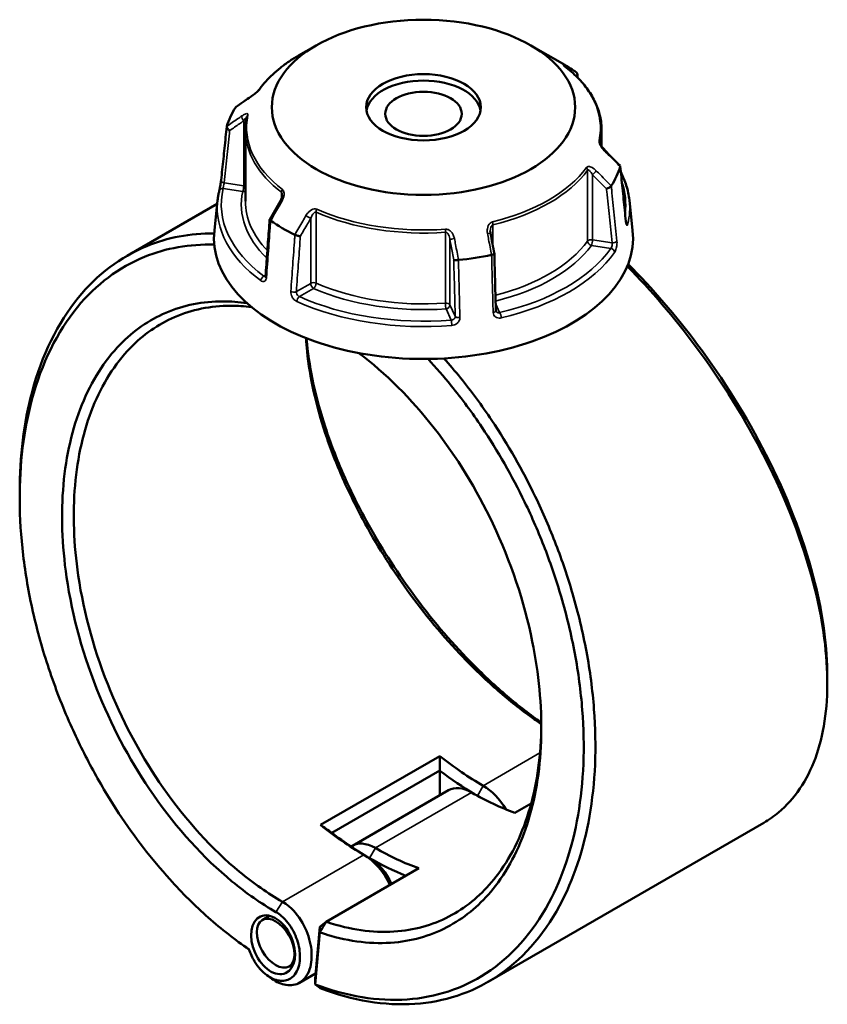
# Model space of a CAD drawing. Header units: millimetres. Extents: x 0 to 898, y 0 to 863.
# Tile 15 of 15: x 623 to 820, y 624 to 863. Entities that reach past the tile are written whole.
import ezdxf

# ---------------------------------------------------------------- set-up
doc = ezdxf.new("R2010")
doc.units = ezdxf.units.MM
doc.layers.add('Visible (ANSI)', color=7, linetype='Continuous', lineweight=50)
doc.layers.add('Visible Narrow (ANSI)', color=7, linetype='Continuous', lineweight=35)

msp = doc.modelspace()

# ---------------------------------------------------------------- linework, layer by layer
at = {"layer": 'Visible (ANSI)'}
for p, q in [((695.62, 857.227), (691.278, 854.721)), ((747.829, 857.227), (756.099, 852.453)), ((678.374, 836.565), (678.374, 819.306)), ((765.074, 836.565), (765.074, 832.61)), ((671.523, 818.675), (649.577, 806.005)), ((671.615, 819.538), (670.822, 812.146)), ((771.833, 819.538), (772.627, 812.146)), ((725.706, 684.228), (696.644, 667.449)), ((699.432, 665.533), (725.702, 680.7)), ((725.684, 674.682), (725.684, 680.668)), ((727.817, 675.914), (704.412, 662.401)), ((743.977, 670.413), (747.939, 672.701)), ((804.525, 667.988), (737.424, 629.247)), ((698.035, 643.889), (720.571, 656.9)), ((684.274, 645.347), (682.487, 644.315)), ((696.471, 642.676), (695.347, 630.025)), ((696.471, 642.676), (698.035, 643.889)), ((696.488, 641.323), (696.471, 642.676)), ((695.361, 628.644), (696.488, 641.323)), ((690.089, 633.647), (689.007, 633.022)), ((695.462, 631.322), (691.527, 629.05)), ((695.347, 630.025), (695.361, 628.644))]:
    msp.add_line(p, q, dxfattribs=at)
for centre, major_axis, ratio in [((721.724, 842.156), (-36.917, 0), 0.5773503), ((721.724, 842.156), (-13.973, 0), 0.5773503), ((721.724, 840.564), (-9.315, 0), 0.5773503), ((685.106, 638.299), (3.068, -6.893), 0.6356166), ((685.747, 638.669), (3.26, -5.646), 0.5773503)]:
    msp.add_ellipse(centre, major_axis=major_axis, ratio=ratio, dxfattribs=at)
for centre, major_axis, ratio, start_param, end_param in [((721.724, 832.607), (48.612, 0), 0.5773503, 0.6997079, 0.7853982), ((721.724, 840.564), (-13.973, 0), 0.5773503, 3.2403938, 6.1843842), ((11858.03, -10008.176), (-14991.095, 6239.481), 0.7812188, 5.8150016, 5.8153309), ((721.724, 832.607), (-48.612, 0), 0.5773503, 5.9356957, 6.1070761), ((-10114.862, -6673.302), (-14489.696, 6822.355), 0.7840931, 4.2840608, 4.2843916), ((721.724, 832.607), (48.612, 0), 0.5773503, 5.9356957, 6.1070761), ((8840.137, -3928.675), (-8170.426, -14151.594), 0.5773844, 4.7102287, 4.7105476), ((721.724, 832.607), (-48.612, 0), 0.5773503, 0.6997079, 0.8710884), ((721.724, 810.325), (51, 0), 0.5773503, 3.0796893, 6.3450887), ((-2199.583, -2161.959), (-2454.21, 15869.687), 0.2116423, 4.8677285, 4.8680447), ((721.724, 832.607), (-48.612, 0), 0.5773503, 1.7469055, 1.9182859), ((736.255, 742.311), (-40, 69.282), 0.5773503, 2.1686034, 2.3561945), ((734.841, 741.494), (41, -71.014), 0.5773503, 5.3391964, 5.4855164), ((733.427, 666.197), (-5.61, 9.717), 0.5773503, 5.4977871, 6.2831853), ((736.255, 667.83), (-5.61, 9.717), 0.5773503, 4.7324191, 5.4977872), ((733.427, 740.678), (40, -69.282), 0.5773503, 5.4977872, 5.6853782), ((707.193, 725.532), (40, -69.282), 0.5773503, 5.3101961, 5.4977872), ((708.607, 726.348), (-41, 71.014), 0.5773503, 2.1976037, 2.3561945), ((710.022, 652.684), (-5.61, 9.717), 0.5773503, 5.4977871, 6.3402813), ((710.022, 727.165), (-40, 69.282), 0.5773503, 2.3561945, 2.5437856), ((707.193, 651.051), (5.61, -9.717), 0.5773503, 1.4255927, 2.3561945), ((708.607, 651.867), (-4.61, 7.985), 0.5773503, 4.5353852, 5.4977872), ((708.607, 726.348), (41, -71.014), 0.5773503, 5.4977872, 5.6504476)]:
    msp.add_ellipse(centre, major_axis=major_axis, ratio=ratio, start_param=start_param, end_param=end_param, dxfattribs=at)
for points, knots in [([(691.278, 854.721), (690.489, 854.265), (689.729, 853.791), (688.273, 852.809), (687.576, 852.301), (686.25, 851.254), (685.621, 850.714), (684.433, 849.606), (683.875, 849.037), (682.834, 847.874), (682.351, 847.279), (681.907, 846.672)], [3.14159265, 3.14159265, 3.14159265, 3.14159265, 3.21871647, 3.21871647, 3.29584029, 3.29584029, 3.37296411, 3.37296411, 3.45008793, 3.45008793, 3.52721175, 3.52721175, 3.52721175, 3.52721175]), ([(756.111, 852.107), (756.06, 852.146), (756.014, 852.182), (755.936, 852.243), (755.905, 852.269), (755.859, 852.308), (755.844, 852.321), (755.842, 852.323), (755.842, 852.323), (755.842, 852.323)], [0, 0, 0, 0, 0.027602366, 0.027602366, 0.055204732, 0.055204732, 0.082807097, 0.082807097, 0.085029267, 0.085029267, 0.085029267, 0.085029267]), ([(765.074, 836.565), (765.074, 837.695), (764.947, 838.825), (764.443, 841.059), (764.067, 842.163), (763.075, 844.324), (762.461, 845.38), (761.009, 847.428), (760.172, 848.42), (758.291, 850.326), (757.248, 851.239), (756.111, 852.107)], [0.78539816, 0.78539816, 0.78539816, 0.78539816, 0.91488186, 0.91488186, 1.04436556, 1.04436556, 1.17384925, 1.17384925, 1.30333295, 1.30333295, 1.43281665, 1.43281665, 1.43281665, 1.43281665]), ([(758.974, 849.631), (759.024, 849.699), (759.066, 849.771), (759.144, 849.949), (759.17, 850.056), (759.176, 850.265), (759.156, 850.364), (759.072, 850.538), (759.01, 850.611), (758.931, 850.67)], [0.01219173, 0.01219173, 0.01219173, 0.01219173, 0.039299, 0.039299, 0.07808484, 0.07808484, 0.11666597, 0.11666597, 0.15370819, 0.15370819, 0.15370819, 0.15370819]), ([(681.907, 846.672), (681.889, 846.648), (681.864, 846.615), (681.795, 846.533), (681.748, 846.479), (681.629, 846.348), (681.552, 846.268), (681.363, 846.08), (681.247, 845.97), (680.971, 845.719), (680.808, 845.579), (680.487, 845.314), (680.328, 845.189), (680.041, 844.973), (679.911, 844.88), (679.788, 844.795)], [0, 0, 0, 0, 0.02448736, 0.02448736, 0.05566303, 0.05566303, 0.09536839, 0.09536839, 0.14762195, 0.14762195, 0.21670515, 0.21670515, 0.28578835, 0.28578835, 0.345416, 0.345416, 0.345416, 0.345416]), ([(678.721, 839.796), (678.675, 839.582), (678.633, 839.368), (678.559, 838.938), (678.527, 838.723), (678.472, 838.293), (678.448, 838.077), (678.411, 837.645), (678.397, 837.43), (678.379, 836.997), (678.374, 836.781), (678.374, 836.565)], [3.80317111, 3.80317111, 3.80317111, 3.80317111, 3.82793505, 3.82793505, 3.85269899, 3.85269899, 3.87746293, 3.87746293, 3.90222688, 3.90222688, 3.92699082, 3.92699082, 3.92699082, 3.92699082]), ([(672.472, 824.426), (672.563, 825.294), (672.655, 826.161), (672.838, 827.896), (672.929, 828.763), (673.113, 830.498), (673.204, 831.366), (673.387, 833.1), (673.479, 833.968), (673.662, 835.703), (673.754, 836.57), (673.845, 837.438)], [1.2046153, 1.2046153, 1.2046153, 1.2046153, 1.5297804, 1.5297804, 1.8549454, 1.8549454, 2.1801104, 2.1801104, 2.5052754, 2.5052754, 2.8304404, 2.8304404, 2.8304404, 2.8304404]), ([(674.551, 836.489), (674.549, 836.49), (674.548, 836.49), (674.432, 836.554), (674.324, 836.63), (674.134, 836.798), (674.052, 836.889), (673.925, 837.076), (673.881, 837.172), (673.837, 837.352), (673.837, 837.435), (673.859, 837.509)], [-0.15382512, -0.15382512, -0.15382512, -0.15382512, -0.15334996, -0.15334996, -0.1141425, -0.1141425, -0.07544731, -0.07544731, -0.03695592, -0.03695592, 0, 0, 0, 0]), ([(765.923, 831.551), (765.797, 831.676), (765.674, 831.81), (765.438, 832.09), (765.326, 832.236), (765.12, 832.531), (765.027, 832.682), (764.914, 832.893), (764.881, 832.959), (764.831, 833.071), (764.812, 833.117), (764.771, 833.228), (764.754, 833.287), (764.739, 833.355), (764.736, 833.375), (764.735, 833.389), (764.735, 833.391), (764.735, 833.391)], [0, 0, 0, 0, 0.06411837, 0.06411837, 0.12823675, 0.12823675, 0.19235512, 0.19235512, 0.22276405, 0.22276405, 0.24628627, 0.24628627, 0.28310596, 0.28310596, 0.30675646, 0.30675646, 0.31680187, 0.31680187, 0.31680187, 0.31680187]), ([(769.549, 827.937), (769.567, 827.92), (769.581, 827.9), (769.611, 827.828), (769.611, 827.769), (769.589, 827.703)], [-0.053659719, -0.053659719, -0.053659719, -0.053659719, -0.03695593, -0.03695593, 0, 0, 0, 0]), ([(770.977, 814.393), (770.886, 815.288), (770.794, 816.183), (770.611, 817.974), (770.52, 818.869), (770.337, 820.659), (770.245, 821.554), (770.062, 823.344), (769.971, 824.24), (769.788, 826.03), (769.696, 826.925), (769.605, 827.82)], [1.2046153, 1.2046153, 1.2046153, 1.2046153, 1.5295565, 1.5295565, 1.8544977, 1.8544977, 2.1794389, 2.1794389, 2.5043801, 2.5043801, 2.8293213, 2.8293213, 2.8293213, 2.8293213]), ([(769.764, 826.261), (770.298, 825.23), (770.736, 824.178), (771.45, 821.934), (771.704, 820.739), (771.833, 819.538)], [5.20761365, 5.20761365, 5.20761365, 5.20761365, 5.31604109, 5.31604109, 5.43588379, 5.43588379, 5.43588379, 5.43588379]), ([(672.008, 821.801), (672.031, 821.898), (672.058, 822.019), (672.12, 822.307), (672.155, 822.477), (672.227, 822.84), (672.263, 823.034), (672.331, 823.423), (672.363, 823.617), (672.418, 823.985), (672.441, 824.158), (672.464, 824.352), (672.468, 824.39), (672.472, 824.426)], [0, 0, 0, 0, 0.05596137, 0.05596137, 0.11691794, 0.11691794, 0.17857848, 0.17857848, 0.2397459, 0.2397459, 0.2998994, 0.2998994, 0.31481354, 0.31481354, 0.31481354, 0.31481354]), ([(767.423, 823.035), (767.381, 822.964), (767.319, 822.89), (767.161, 822.741), (767.064, 822.668), (766.85, 822.533), (766.734, 822.473), (766.497, 822.371), (766.377, 822.331), (766.261, 822.302), (766.259, 822.302), (766.258, 822.302)], [-0.15370835, -0.15370835, -0.15370835, -0.15370835, -0.11666606, -0.11666606, -0.0780847, -0.0780847, -0.0392991, -0.0392991, 0, 0, 0.00047626, 0.00047626, 0.00047626, 0.00047626]), ([(671.615, 819.538), (671.632, 819.689), (671.65, 819.841), (671.69, 820.143), (671.713, 820.295), (671.761, 820.597), (671.787, 820.748), (671.843, 821.049), (671.874, 821.2), (671.938, 821.501), (671.972, 821.651), (672.008, 821.801)], [2.418097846, 2.418097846, 2.418097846, 2.418097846, 2.433220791, 2.433220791, 2.448343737, 2.448343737, 2.463466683, 2.463466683, 2.478589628, 2.478589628, 2.493712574, 2.493712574, 2.493712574, 2.493712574]), ([(687.349, 820.777), (687.349, 820.704), (687.343, 820.62), (687.317, 820.442), (687.298, 820.347), (687.247, 820.154), (687.215, 820.054), (687.141, 819.855), (687.099, 819.755), (687.005, 819.556), (686.953, 819.458), (686.898, 819.362)], [0.13801183, 0.13801183, 0.13801183, 0.13801183, 0.17949263, 0.17949263, 0.22097343, 0.22097343, 0.26245423, 0.26245423, 0.30393503, 0.30393503, 0.34541583, 0.34541583, 0.34541583, 0.34541583]), ([(684.276, 814.816), (684.209, 813.902), (684.143, 812.988), (684.009, 811.16), (683.943, 810.246), (683.81, 808.417), (683.743, 807.503), (683.61, 805.675), (683.543, 804.761), (683.41, 802.933), (683.344, 802.019), (683.277, 801.105)], [0.6403139, 0.6403139, 0.6403139, 0.6403139, 0.9632763, 0.9632763, 1.2862388, 1.2862388, 1.6092013, 1.6092013, 1.9321638, 1.9321638, 2.2551263, 2.2551263, 2.2551263, 2.2551263]), ([(684.518, 814.543), (684.438, 814.593), (684.377, 814.642), (684.293, 814.737), (684.273, 814.78), (684.277, 814.829), (684.281, 814.841), (684.287, 814.852)], [-0.153708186, -0.153708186, -0.153708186, -0.153708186, -0.116665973, -0.116665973, -0.078084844, -0.078084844, -0.06473021, -0.06473021, -0.06473021, -0.06473021]), ([(771.053, 813.961), (771.053, 813.961), (771.051, 813.966), (771.043, 813.992), (771.035, 814.021), (771.016, 814.108), (771.005, 814.172), (770.989, 814.291), (770.983, 814.341), (770.977, 814.393)], [0.20812264, 0.20812264, 0.20812264, 0.20812264, 0.22489111, 0.22489111, 0.25432414, 0.25432414, 0.2919232, 0.2919232, 0.31481354, 0.31481354, 0.31481354, 0.31481354]), ([(670.763, 811.448), (664.971, 811.483), (659.439, 810.447), (647.996, 805.739), (642.344, 801.473), (632.68, 789.63), (628.848, 781.808), (624.46, 765.379), (623.448, 757.151), (623.448, 748.478)], [0.4373321, 0.4373321, 0.4373321, 0.4373321, 0.6991054, 0.6991054, 1.0272823, 1.0272823, 1.3828227, 1.3828227, 1.6765227, 1.6765227, 1.6765227, 1.6765227]), ([(691.763, 810.777), (691.762, 810.777), (691.761, 810.777), (691.676, 810.774), (691.576, 810.781), (691.356, 810.812), (691.237, 810.836), (690.993, 810.9), (690.87, 810.939), (690.638, 811.028), (690.531, 811.075), (690.438, 811.125)], [-0.15382512, -0.15382512, -0.15382512, -0.15382512, -0.1533498, -0.1533498, -0.11414243, -0.11414243, -0.07544702, -0.07544702, -0.03695585, -0.03695585, 0, 0, 0, 0]), ([(738.037, 811.421), (738.03, 811.456), (738.024, 811.492), (738.013, 811.563), (738.008, 811.599), (738, 811.67), (737.997, 811.705), (737.991, 811.775), (737.989, 811.811), (737.987, 811.88), (737.986, 811.915), (737.986, 811.95)], [0, 0, 0, 0, 0.014604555, 0.014604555, 0.02920911, 0.02920911, 0.043813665, 0.043813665, 0.05841822, 0.05841822, 0.073022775, 0.073022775, 0.073022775, 0.073022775]), ([(679.235, 637.183), (675.879, 639.47), (672.571, 642.054), (666.125, 647.757), (662.986, 650.875), (655.56, 659.12), (651.408, 664.511), (645.376, 673.66), (643.264, 677.176), (639.318, 684.406), (637.484, 688.12), (633.829, 696.353), (632.068, 700.897), (629.012, 710.073), (627.718, 714.703), (625.627, 723.946), (624.83, 728.558), (623.752, 737.658), (623.47, 742.146), (623.449, 746.521), (623.408, 755.271), (624.416, 763.566), (628.799, 779.832), (632.567, 787.474), (642.05, 799.033), (647.59, 803.191), (659.066, 807.882), (664.799, 808.882), (670.801, 808.718)], [-3.0610377, -3.0610377, -3.0610377, -3.0610377, -2.9117023, -2.9117023, -2.7623669, -2.7623669, -2.5443854, -2.5443854, -2.4161609, -2.4161609, -2.2879365, -2.2879365, -2.1370842, -2.1370842, -1.9862319, -1.9862319, -1.8353796, -1.8353796, -1.6845273, -1.6845273, -1.6845273, -1.3828227, -1.3828227, -1.0272823, -1.0272823, -0.6991054, -0.6991054, -0.4230707, -0.4230707, -0.4230707, -0.4230707]), ([(738.968, 806.488), (738.97, 806.478), (738.968, 806.467), (738.947, 806.43), (738.91, 806.402), (738.793, 806.346), (738.714, 806.318), (738.525, 806.266), (738.418, 806.242), (738.303, 806.222)], [-0.13092584, -0.13092584, -0.13092584, -0.13092584, -0.1141425, -0.1141425, -0.07544733, -0.07544733, -0.03695593, -0.03695593, 0, 0, 0, 0]), ([(739.331, 792.696), (739.307, 793.615), (739.282, 794.534), (739.234, 796.372), (739.21, 797.291), (739.162, 799.129), (739.138, 800.048), (739.089, 801.886), (739.065, 802.805), (739.017, 804.644), (738.993, 805.563), (738.969, 806.482)], [1.2046153, 1.2046153, 1.2046153, 1.2046153, 1.5244173, 1.5244173, 1.8442193, 1.8442193, 2.1640212, 2.1640212, 2.4838232, 2.4838232, 2.8036251, 2.8036251, 2.8036251, 2.8036251]), ([(730.216, 804.971), (730.095, 804.955), (729.972, 804.943), (729.729, 804.928), (729.612, 804.925), (729.404, 804.931), (729.314, 804.939), (729.17, 804.965), (729.117, 804.982), (729.085, 805.003), (729.085, 805.003), (729.085, 805.004)], [-0.15370834, -0.15370834, -0.15370834, -0.15370834, -0.11666605, -0.11666605, -0.07808471, -0.07808471, -0.03929909, -0.03929909, 0, 0, 0.00047627, 0.00047627, 0.00047627, 0.00047627]), ([(771.313, 803.446), (777.14, 797.538), (782.722, 791.022), (794.319, 775.448), (800.082, 766.169), (810.009, 746.592), (813.997, 736.279), (818.745, 718.151), (819.905, 710.196), (819.995, 702.965), (820.04, 699.349), (819.818, 695.913), (818.849, 689.48), (818.102, 686.482), (816.097, 680.992), (814.84, 678.5), (811.846, 674.076), (810.108, 672.145), (807.015, 669.571), (805.805, 668.727), (804.525, 667.988)], [-2.7248773, -2.7248773, -2.7248773, -2.7248773, -2.4633359, -2.4633359, -2.1351717, -2.1351717, -1.7796625, -1.7796625, -1.477943, -1.477943, -1.477943, -1.3270832, -1.3270832, -1.1762235, -1.1762235, -1.0253637, -1.0253637, -0.874504, -0.874504, -0.7869489, -0.7869489, -0.7869489, -0.7869489]), ([(820, 703.845), (820.001, 704.194), (819.998, 704.544), (819.993, 704.897), (819.89, 711.995), (818.738, 719.797), (814.056, 737.564), (810.135, 747.663), (800.395, 766.819), (794.748, 775.892), (783.184, 791.395), (777.477, 798.008), (771.521, 803.968)], [1.4629678, 1.4629678, 1.4629678, 1.4629678, 1.477943, 1.477943, 1.477943, 1.7796625, 1.7796625, 2.1351717, 2.1351717, 2.4633359, 2.4633359, 2.7357398, 2.7357398, 2.7357398, 2.7357398]), ([(683.277, 801.105), (683.274, 801.057), (683.268, 801.016), (683.254, 800.949), (683.246, 800.924), (683.233, 800.892), (683.229, 800.884), (683.229, 800.884)], [0, 0, 0, 0, 0.031458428, 0.031458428, 0.062916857, 0.062916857, 0.093079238, 0.093079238, 0.093079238, 0.093079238]), ([(678.733, 794.484), (676.776, 794.764), (674.842, 794.906), (668.006, 794.915), (663.303, 793.975), (654.893, 790.355), (651.152, 787.757), (645.983, 782.448), (644.237, 780.224), (641.12, 775.314), (639.749, 772.627), (637.414, 766.852), (636.45, 763.763), (634.95, 757.253), (634.414, 753.832), (634.099, 750.283), (633.469, 743.187), (633.724, 735.58), (636.251, 718.203), (638.985, 708.348), (646.387, 690.368), (650.843, 682.171), (661.671, 666.612), (668.194, 659.43), (678.602, 650.842), (682.188, 648.336), (685.812, 646.244)], [-2.8029878, -2.8029878, -2.8029878, -2.8029878, -2.6995558, -2.6995558, -2.4307825, -2.4307825, -2.1742954, -2.1742954, -2.0234206, -2.0234206, -1.8725458, -1.8725458, -1.7216711, -1.7216711, -1.5707963, -1.5707963, -1.5707963, -1.2690468, -1.2690468, -0.896524, -0.896524, -0.5595101, -0.5595101, -0.1874446, -0.1874446, 0, 0, 0, 0]), ([(687.378, 648.772), (683.853, 650.807), (680.364, 653.244), (670.237, 661.594), (663.888, 668.574), (653.338, 683.707), (648.992, 691.682), (641.759, 709.188), (639.079, 718.791), (636.585, 735.742), (636.32, 743.169), (636.92, 750.103), (637.22, 753.57), (637.735, 756.914), (639.184, 763.281), (640.118, 766.303), (642.384, 771.957), (643.717, 774.588), (646.75, 779.4), (648.45, 781.579), (653.487, 786.787), (657.137, 789.339), (665.347, 792.899), (669.942, 793.828), (676.444, 793.83), (678.148, 793.719), (679.873, 793.498)], [0, 0, 0, 0, 0.1874446, 0.1874446, 0.5595101, 0.5595101, 0.896524, 0.896524, 1.2690468, 1.2690468, 1.5707963, 1.5707963, 1.5707963, 1.7216711, 1.7216711, 1.8725458, 1.8725458, 2.0234206, 2.0234206, 2.1742954, 2.1742954, 2.4307825, 2.4307825, 2.6995558, 2.6995558, 2.7929826, 2.7929826, 2.7929826, 2.7929826]), ([(739.369, 792.52), (739.365, 792.529), (739.361, 792.538), (739.353, 792.558), (739.35, 792.569), (739.344, 792.591), (739.341, 792.602), (739.337, 792.627), (739.335, 792.64), (739.332, 792.667), (739.331, 792.681), (739.331, 792.696)], [0.24445822, 0.24445822, 0.24445822, 0.24445822, 0.258529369, 0.258529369, 0.272600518, 0.272600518, 0.286671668, 0.286671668, 0.300742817, 0.300742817, 0.314813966, 0.314813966, 0.314813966, 0.314813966]), ([(693.14, 785.939), (693.197, 784.878), (693.282, 783.801), (693.392, 782.708), (693.708, 779.596), (694.238, 776.361), (695.716, 769.72), (696.664, 766.313), (698.954, 759.405), (700.297, 755.904), (703.348, 748.887), (705.055, 745.37), (710.105, 735.963), (713.756, 730.134), (721.956, 718.774), (726.538, 713.272), (733.968, 705.549), (736.658, 702.972), (742.113, 698.173), (744.878, 695.951), (748.566, 693.264), (749.482, 692.619), (750.399, 691.996)], [-1.62379, -1.62379, -1.62379, -1.62379, -1.5707963, -1.5707963, -1.5707963, -1.4199216, -1.4199216, -1.2690468, -1.2690468, -1.118172, -1.118172, -0.9672973, -0.9672973, -0.7108102, -0.7108102, -0.4420369, -0.4420369, -0.2953169, -0.2953169, -0.1485969, -0.1485969, -0.1001639, -0.1001639, -0.1001639, -0.1001639]), ([(750.395, 692.355), (749.924, 692.686), (749.453, 693.024), (746.132, 695.445), (743.29, 697.73), (737.685, 702.666), (734.922, 705.317), (727.291, 713.261), (722.587, 718.918), (714.178, 730.595), (710.437, 736.584), (705.268, 746.243), (703.522, 749.852), (700.404, 757.051), (699.034, 760.642), (696.699, 767.723), (695.735, 771.214), (694.235, 778.016), (693.699, 781.327), (693.384, 784.512), (693.338, 784.975), (693.297, 785.435), (693.26, 785.893)], [0.1243729, 0.1243729, 0.1243729, 0.1243729, 0.1485969, 0.1485969, 0.2953169, 0.2953169, 0.4420369, 0.4420369, 0.7108102, 0.7108102, 0.9672973, 0.9672973, 1.118172, 1.118172, 1.2690468, 1.2690468, 1.4199216, 1.4199216, 1.5707963, 1.5707963, 1.5707963, 1.5927383, 1.5927383, 1.5927383, 1.5927383]), ([(696.488, 641.323), (697.395, 641.01), (698.3, 640.725), (702.034, 639.661), (704.839, 639.129), (710.339, 638.624), (713.033, 638.652), (720.423, 639.523), (724.918, 641.03), (732.828, 645.712), (736.282, 648.805), (740.944, 654.843), (742.492, 657.322), (745.194, 662.713), (746.348, 665.624), (748.237, 671.812), (748.972, 675.088), (750.006, 681.931), (750.305, 685.498), (750.382, 689.171), (750.537, 696.515), (749.802, 704.28), (746.241, 721.798), (742.962, 731.584), (734.641, 749.158), (729.802, 757.045), (718.746, 771.201), (712.498, 777.417), (705.97, 782.32)], [-2.9582756, -2.9582756, -2.9582756, -2.9582756, -2.9115067, -2.9115067, -2.7647885, -2.7647885, -2.6180703, -2.6180703, -2.3492362, -2.3492362, -2.092824, -2.092824, -1.9419933, -1.9419933, -1.7911625, -1.7911625, -1.6403318, -1.6403318, -1.4895011, -1.4895011, -1.4895011, -1.1878397, -1.1878397, -0.8153489, -0.8153489, -0.4784327, -0.4784327, -0.1326997, -0.1326997, -0.1326997, -0.1326997]), ([(722.823, 780.887), (724.758, 778.808), (726.647, 776.634), (731.09, 771.162), (733.587, 767.777), (739.788, 758.526), (743.274, 752.427), (748.126, 742.371), (749.775, 738.565), (752.747, 730.857), (754.07, 726.953), (756.574, 718.42), (757.687, 713.783), (759.408, 704.569), (760.017, 699.99), (760.714, 690.995), (760.803, 686.579), (760.459, 678.008), (760.027, 673.854), (759.339, 669.878), (757.964, 661.927), (755.56, 654.694), (748.315, 641.204), (743.112, 635.363), (731.251, 627.627), (724.736, 625.468), (710.633, 624.487), (703.029, 625.73), (695.361, 628.644)], [-2.7848801, -2.7848801, -2.7848801, -2.7848801, -2.6902761, -2.6902761, -2.555836, -2.555836, -2.3378437, -2.3378437, -2.2096129, -2.2096129, -2.0813821, -2.0813821, -1.9305223, -1.9305223, -1.7796625, -1.7796625, -1.6288028, -1.6288028, -1.477943, -1.477943, -1.477943, -1.1762235, -1.1762235, -0.8203069, -0.8203069, -0.4911324, -0.4911324, -0.1555673, -0.1555673, -0.1555673, -0.1555673]), ([(696.607, 627.734), (704.491, 624.705), (712.313, 623.402), (726.756, 624.386), (733.4, 626.572), (745.506, 634.426), (750.824, 640.362), (758.24, 654.087), (760.707, 661.451), (762.125, 669.554), (762.835, 673.605), (763.283, 677.839), (763.649, 686.578), (763.566, 691.083), (762.869, 700.262), (762.255, 704.935), (760.51, 714.345), (759.38, 719.08), (756.833, 727.799), (755.485, 731.788), (752.456, 739.669), (750.775, 743.559), (745.824, 753.844), (742.264, 760.084), (735.929, 769.55), (733.377, 773.014), (729.4, 777.919), (728.062, 779.493), (726.699, 781.02)], [0.1524923, 0.1524923, 0.1524923, 0.1524923, 0.4911324, 0.4911324, 0.8203069, 0.8203069, 1.1762235, 1.1762235, 1.477943, 1.477943, 1.477943, 1.6288028, 1.6288028, 1.7796625, 1.7796625, 1.9305223, 1.9305223, 2.0813821, 2.0813821, 2.2096129, 2.2096129, 2.3378437, 2.3378437, 2.555836, 2.555836, 2.6902761, 2.6902761, 2.7564009, 2.7564009, 2.7564009, 2.7564009]), ([(750.4, 691.841), (750.396, 691.385), (750.389, 690.93), (750.379, 690.477), (750.295, 686.896), (749.996, 683.419), (748.972, 676.752), (748.248, 673.562), (746.39, 667.539), (745.258, 664.707), (742.61, 659.466), (741.096, 657.056), (736.537, 651.192), (733.164, 648.191), (725.448, 643.654), (721.067, 642.198), (713.868, 641.364), (711.245, 641.341), (705.891, 641.839), (703.161, 642.36), (699.617, 643.373), (698.827, 643.62), (698.035, 643.889)], [1.4704118, 1.4704118, 1.4704118, 1.4704118, 1.4895011, 1.4895011, 1.4895011, 1.6403318, 1.6403318, 1.7911625, 1.7911625, 1.9419933, 1.9419933, 2.092824, 2.092824, 2.3492362, 2.3492362, 2.6180703, 2.6180703, 2.7647885, 2.7647885, 2.9115067, 2.9115067, 2.9534961, 2.9534961, 2.9534961, 2.9534961]), ([(684.816, 630.006), (685.943, 629.198), (687.123, 628.68), (689.481, 628.305), (690.646, 628.512), (692.229, 629.476), (692.764, 629.996), (693.2, 630.645), (693.636, 631.294), (693.973, 632.071), (694.55, 634.34), (694.605, 635.985), (694.08, 639.454), (693.482, 641.279), (691.682, 644.757), (690.435, 646.378), (688.511, 648.039), (687.948, 648.443), (687.378, 648.772)], [-3.2512213, -3.2512213, -3.2512213, -3.2512213, -2.8089157, -2.8089157, -2.327196, -2.327196, -2.0261211, -2.0261211, -2.0261211, -1.7250463, -1.7250463, -1.2433266, -1.2433266, -0.7482624, -0.7482624, -0.2113762, -0.2113762, 0, 0, 0, 0]), ([(685.812, 646.244), (686.27, 645.979), (686.724, 645.655), (688.275, 644.323), (689.286, 643.026), (690.766, 640.219), (691.269, 638.736), (691.735, 635.89), (691.712, 634.526), (691.268, 632.627), (691.001, 631.971), (690.649, 631.421), (690.297, 630.871), (689.861, 630.426), (688.558, 629.594), (687.591, 629.405), (685.594, 629.707), (684.573, 630.161), (682.486, 631.701), (681.44, 632.874), (680.044, 635.157), (679.578, 636.158), (679.235, 637.183)], [0, 0, 0, 0, 0.2113762, 0.2113762, 0.7482624, 0.7482624, 1.2433266, 1.2433266, 1.7250463, 1.7250463, 2.0261211, 2.0261211, 2.0261211, 2.327196, 2.327196, 2.8089157, 2.8089157, 3.2648897, 3.2648897, 3.7908931, 3.7908931, 4.1433383, 4.1433383, 4.1433383, 4.1433383]), ([(696.488, 641.323), (696.746, 641.751), (697.004, 642.178), (697.519, 643.033), (697.777, 643.461), (698.035, 643.889)], [-0.29989579, -0.29989579, -0.29989579, -0.29989579, -0.14996412, -0.14996412, 0, 0, 0, 0]), ([(696.607, 627.734), (696.4, 627.886), (696.192, 628.037), (695.777, 628.34), (695.569, 628.492), (695.361, 628.644)], [-0.2690572, -0.2690572, -0.2690572, -0.2690572, -0.13453672, -0.13453672, 0, 0, 0, 0])]:
    msp.add_open_spline(points, degree=3, knots=knots, dxfattribs=at)
for points in [[(758.931, 850.67), (758.925, 850.674), (758.92, 850.677), (758.914, 850.681)], [(759.171, 850.235), (759.194, 849.945), (759.217, 849.654), (759.24, 849.364)], [(676.026, 842.178), (676.023, 842.173), (676.02, 842.169), (676.017, 842.164)], [(676.026, 842.178), (676.052, 842.218), (676.087, 842.252), (676.128, 842.28)], [(673.864, 837.524), (673.862, 837.519), (673.861, 837.514), (673.859, 837.509)], [(765.168, 832.465), (765.74, 831.886), (766.279, 831.295), (766.784, 830.693)], [(769.585, 827.689), (769.586, 827.694), (769.588, 827.699), (769.589, 827.703)], [(767.423, 823.035), (767.425, 823.04), (767.428, 823.044), (767.431, 823.049)], [(684.518, 814.543), (684.523, 814.539), (684.529, 814.536), (684.534, 814.532)], [(690.418, 811.135), (690.425, 811.132), (690.431, 811.128), (690.438, 811.125)], [(738.279, 806.218), (738.287, 806.219), (738.295, 806.221), (738.303, 806.222)], [(730.216, 804.971), (730.225, 804.972), (730.233, 804.973), (730.241, 804.974)], [(623.448, 747.054), (623.448, 747.529), (623.448, 748.003), (623.448, 748.478)], [(820, 703.845), (820, 703.25), (820, 702.654), (820, 702.059)], [(725.706, 684.228), (725.713, 683.051), (725.711, 681.874), (725.702, 680.7)], [(696.644, 667.449), (697.57, 666.802), (698.5, 666.164), (699.432, 665.533)], [(678.519, 637.664), (678.149, 637.93), (677.778, 638.196), (677.408, 638.461)], [(678.519, 637.664), (678.762, 637.49), (679.004, 637.318), (679.247, 637.147)], [(684.816, 630.006), (684.445, 630.272), (684.074, 630.538), (683.704, 630.804)]]:
    msp.add_open_spline(points, degree=3, dxfattribs=at)
for points, weights in [([(725.702, 680.7), (725.693, 680.684), (725.684, 680.668)], [1.08979540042, 1.08979876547, 1.08980210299]), ([(699.45, 665.522), (699.441, 665.528), (699.432, 665.533)], [1.08980210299, 1.08979876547, 1.08979540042])]:
    msp.add_rational_spline(points, weights, degree=2, dxfattribs=at)
at = {"layer": 'Visible Narrow (ANSI)'}
for p, q in [((677.973, 838.841), (677.973, 823.026)), ((764.742, 833.339), (764.742, 833.474)), ((761.656, 826.824), (761.656, 809.565)), ((762.836, 809.898), (762.836, 825.712)), ((672.98, 822.384), (677.714, 821.652)), ((677.973, 823.026), (673.207, 823.764)), ((687.146, 821.47), (687.146, 819.872)), ((694.268, 815.105), (694.268, 799.29)), ((695.579, 799.343), (695.579, 816.602)), ((738.597, 808.455), (738.597, 813.511)), ((727.078, 811.729), (727.078, 794.47)), ((728.168, 794.046), (728.168, 809.86)), ((762.577, 808.524), (767.311, 807.791)), ((767.601, 809.161), (762.836, 809.898)), ((683.29, 801.28), (682.883, 801.046)), ((694.268, 799.29), (690.78, 797.276)), ((691.51, 796.065), (694.976, 798.066)), ((729.445, 791.295), (728.168, 794.046)), ((740.254, 792.17), (739.29, 794.248)), ((727.202, 793.08), (728.47, 790.347)), ((750.073, 684.969), (736.255, 676.991)), ((734.85, 674.557), (736.255, 676.991)), ((710.022, 661.845), (733.427, 675.358)), ((708.607, 659.395), (710.022, 661.845)), ((707.193, 660.212), (687.378, 648.772)), ((708.607, 659.395), (707.193, 660.212)), ((685.812, 646.244), (687.378, 648.772))]:
    msp.add_line(p, q, dxfattribs=at)
for centre, major_axis, ratio, start_param, end_param in [((721.724, 837.143), (43.057, 0), 0.5773503, 2.3561945, 2.7418136), ((755.505, 851.312), (0.607, 0.795), 0.6512731, 0, 0.0791919), ((721.724, 837.143), (43.057, 0), 0.5773503, 6.1593656, 6.9306038), ((755.686, 851.38), (0.497, 0.868), 0.8164947, 5.5909163, 6.2143603), ((682.714, 846.082), (-0.807, 0.591), 0.7521134, 6.0009627, 6.2831853), ((680.354, 843.971), (-0.566, 0.824), 0.557115, 0, 0.2527202), ((678.231, 839.398), (-0.566, 0.824), 0.557115, 0.3842372, 1.889275), ((721.724, 837.143), (-43.057, 0), 0.5773503, 6.1593656, 6.9306038), ((679.699, 839.585), (-0.978, 0.211), 0.8102456, 5.6707033, 6.2831853), ((721.724, 836.565), (-43.35, 0), 0.5773503, 0, 0.6474185), ((721.724, 836.565), (43.35, 0), 0.5773503, 6.1593656, 6.2831853), ((763.75, 833.545), (0.978, -0.211), 0.8102456, 0.1729162, 0.9583143), ((765.217, 830.843), (0.706, 0.708), 0.2576092, 5.732991, 6.2831853), ((721.724, 837.143), (-43.057, 0), 0.5773503, 1.9705754, 2.7418136), ((760.735, 827.049), (-0.807, 0.591), 0.7521134, 3.6447682, 4.4301663), ((721.724, 836.565), (43.35, 0), 0.5773503, 5.112168, 5.8834062), ((763.095, 826.27), (-0.706, -0.708), 0.2576092, 0.9548435, 2.4598813), ((721.724, 818.49), (-49.209, 0), 0.5773503, 6.1456672, 6.9443022), ((672.98, 821.568), (-0.972, 0.233), 0.8087883, 4.9038811, 6.2831853), ((673.466, 824.321), (-0.994, 0.105), 0.5936203, 0, 1.3706163), ((677.714, 822.469), (-0.153, -0.988), 0.2113249, 0.6319143, 2.2027106), ((677.714, 822.469), (-1, 0), 0.5773503, 3.990955, 4.4505896), ((687.944, 821.818), (0.607, 0.795), 0.6512731, 1.6499882, 2.4353864), ((721.724, 818.49), (49.209, 0), 0.5773503, 6.2054058, 6.4788735), ((721.724, 818.49), (-44.35, 0), 0.5773503, 6.1593656, 6.8190563), ((677.714, 822.469), (0.978, -0.211), 0.8102456, 4.8853051, 5.6135457), ((721.724, 817.744), (-50.205, 0), 0.5773503, 6.221282, 6.9443022), ((721.724, 819.306), (-43.35, 0), 0.5773503, 0, 0.5021301), ((687.763, 818.861), (-0.865, 0.501), 0.0017704, 5.3936283, 6.2831853), ((696.182, 817.062), (-0.4, -0.916), 0.492453, 4.6522942, 5.4376924), ((721.724, 837.143), (-43.057, 0), 0.5773503, 0.9233778, 1.694616), ((721.724, 817.744), (50.205, 0), 0.5773503, 6.1456672, 6.3450887), ((693.561, 815.513), (-0.865, 0.501), 0.0017704, 3.7570734, 5.2621112), ((721.724, 836.565), (43.35, 0), 0.5773503, 4.0649705, 4.8362087), ((738.208, 814.042), (0.237, -0.972), 0.3177926, 0.9161026, 1.7015008), ((769.983, 814.291), (0.995, 0.102), 0.5566555, 6.0469779, 6.2831853), ((770.469, 813.779), (0.972, -0.233), 0.8087883, 0.2787585, 1.2285119), ((726.955, 812.302), (-0.072, 0.997), 0.1008402, 4.0932818, 4.8786799), ((729.134, 810.01), (-0.983, -0.186), 0.1515234, 4.562691, 6.0677288), ((737.054, 811.235), (0.983, 0.186), 0.1515234, 0, 1.2895813), ((721.724, 819.306), (-43.35, 0), 0.5773503, 1.9865673, 2.7418136), ((721.724, 818.49), (44.35, 0), 0.5773503, 5.1191525, 5.8834062), ((721.724, 818.49), (49.209, 0), 0.5773503, 5.0984697, 5.8971046), ((762.577, 809.34), (-1, 0), 0.5773503, 4.4505896, 5.8834062), ((762.577, 809.34), (0.807, -0.591), 0.7521134, 3.6447682, 5.2155645), ((762.577, 809.34), (0.153, 0.988), 0.2113249, 3.773507, 5.3443033), ((767.311, 806.975), (-0.818, 0.576), 0.7563959, 3.7181962, 5.2017261), ((767.86, 809.718), (0.995, 0.102), 0.5566555, 4.3927873, 5.8801894), ((721.724, 817.744), (50.205, 0), 0.5773503, 5.0984697, 5.8971046), ((682.883, 800.229), (0.596, 0.803), 0.6444664, 0.8557592, 2.339289), ((684.274, 801.032), (-0.997, 0.073), 0.524643, 0, 0.7421181), ((694.976, 798.882), (-1, 0), 0.5773503, 4.0649705, 5.4977871), ((694.976, 798.882), (0.5, -0.866), 0.5773503, 3.9269908, 5.4977871), ((694.976, 798.882), (0.4, 0.916), 0.492453, 3.866896, 5.4376924), ((721.724, 819.306), (-43.35, 0), 0.5773503, 0.9233778, 1.694616), ((690.073, 797.685), (0.997, -0.073), 0.524643, 4.0504992, 5.5379013), ((691.51, 795.249), (-0.41, -0.912), 0.5013279, 3.8721145, 5.3556444), ((721.724, 818.49), (-49.209, 0), 0.5773503, 0.9096795, 1.7083144), ((721.724, 818.49), (44.35, 0), 0.5773503, 4.0649705, 4.8362087), ((721.724, 817.744), (50.205, 0), 0.5773503, 4.0512721, 4.8499071), ((727.202, 793.897), (1, 0), 0.5773503, 0.2617994, 1.694616), ((727.202, 793.897), (0.072, -0.997), 0.1008402, 4.0932818, 5.6640781), ((727.202, 793.897), (0.907, 0.421), 0.7886751, 4.3615096, 5.9323059), ((730.41, 791.444), (-1, -0.026), 0.5061606, 0.2475523, 1.7349544), ((738.331, 792.67), (1, 0.026), 0.5061606, 5.0433355, 6.2831853), ((740.254, 791.354), (0.228, -0.974), 0.3074604, 1.0061095, 2.4896394), ((728.47, 789.531), (-0.08, 0.997), 0.1119295, 4.1796972, 5.663227)]:
    msp.add_ellipse(centre, major_axis=major_axis, ratio=ratio, start_param=start_param, end_param=end_param, dxfattribs=at)
for points, knots in [([(756.23, 852.218), (756.072, 852.309), (755.94, 852.382), (755.759, 852.472), (755.701, 852.498), (755.652, 852.507), (755.646, 852.502), (755.668, 852.466), (755.701, 852.434), (755.799, 852.348), (755.855, 852.302), (755.967, 852.214), (756.016, 852.176), (756.069, 852.136)], [-0.34541583, -0.34541583, -0.34541583, -0.34541583, -0.25081718, -0.25081718, -0.17415567, -0.17415567, -0.12305037, -0.12305037, -0.06721438, -0.06721438, -0.02585168, -0.02585168, 0, 0, 0, 0]), ([(758.914, 850.681), (758.272, 851.049), (757.631, 851.417), (756.989, 851.784), (756.736, 851.929), (756.483, 852.074), (756.23, 852.218)], [-1.9002789, -1.9002789, -1.9002789, -1.9002789, -1.51541497, -1.51541497, -1.51541497, -1.3637913, -1.3637913, -1.3637913, -1.3637913]), ([(679.691, 844.69), (679.906, 844.838), (680.132, 845.005), (680.554, 845.338), (680.748, 845.499), (681.07, 845.781), (681.198, 845.898), (681.458, 846.144), (681.589, 846.274), (681.795, 846.493), (681.876, 846.584), (681.989, 846.721), (682.028, 846.771), (682.062, 846.818)], [-0.345416, -0.345416, -0.345416, -0.345416, -0.25131567, -0.25131567, -0.17440412, -0.17440412, -0.12292214, -0.12292214, -0.06721438, -0.06721438, -0.02585168, -0.02585168, 0, 0, 0, 0]), ([(676.017, 842.164), (676.895, 842.768), (677.774, 843.372), (678.652, 843.976), (678.998, 844.214), (679.344, 844.452), (679.691, 844.69)], [-1.9002789, -1.9002789, -1.9002789, -1.9002789, -1.51548829, -1.51548829, -1.51548829, -1.3637913, -1.3637913, -1.3637913, -1.3637913]), ([(677.534, 840.044), (677.188, 839.807), (676.842, 839.569), (676.496, 839.332), (675.619, 838.729), (674.741, 838.127), (673.864, 837.524)], [-2.85392765, -2.85392765, -2.85392765, -2.85392765, -2.7022086, -2.7022086, -2.7022086, -2.31744005, -2.31744005, -2.31744005, -2.31744005]), ([(678.997, 840.213), (679.023, 840.334), (679.016, 840.429), (678.884, 840.659), (678.608, 840.616), (678.058, 840.377), (677.802, 840.228), (677.534, 840.044)], [-0.34541683, -0.34541683, -0.34541683, -0.34541683, -0.28278882, -0.28278882, -0.11734182, -0.11734182, 0, 0, 0, 0]), ([(677.973, 838.841), (678.107, 839.045), (678.235, 839.232), (678.51, 839.605), (678.649, 839.766), (678.702, 839.751), (678.706, 839.748), (678.709, 839.741)], [0, 0, 0, 0, 0.11734182, 0.11734182, 0.28278882, 0.28278882, 0.30141453, 0.30141453, 0.30141453, 0.30141453]), ([(673.207, 823.764), (673.423, 825.805), (673.638, 827.847), (673.854, 829.889), (674.064, 831.876), (674.273, 833.863), (674.506, 836.063), (674.528, 836.276), (674.551, 836.489)], [1.2046153, 1.2046153, 1.2046153, 1.2046153, 1.9700124, 1.9700124, 1.9700124, 2.714877, 2.714877, 2.7946855, 2.7946855, 2.7946855, 2.7946855]), ([(674.551, 836.489), (675.345, 837.035), (676.14, 837.581), (676.934, 838.127), (677.28, 838.365), (677.626, 838.603), (677.973, 838.841)], [2.35390452, 2.35390452, 2.35390452, 2.35390452, 2.7022086, 2.7022086, 2.7022086, 2.85392765, 2.85392765, 2.85392765, 2.85392765]), ([(764.452, 834.072), (764.426, 833.951), (764.433, 833.798), (764.564, 833.193), (764.841, 832.685), (765.391, 831.917), (765.647, 831.619), (765.914, 831.352)], [-0.34541683, -0.34541683, -0.34541683, -0.34541683, -0.28278882, -0.28278882, -0.11734182, -0.11734182, 0, 0, 0, 0]), ([(765.914, 831.352), (766.26, 831.006), (766.606, 830.661), (766.952, 830.316), (767.83, 829.441), (768.707, 828.565), (769.585, 827.689)], [-3.02636058, -3.02636058, -3.02636058, -3.02636058, -2.87471403, -2.87471403, -2.87471403, -2.48987298, -2.48987298, -2.48987298, -2.48987298]), ([(763.758, 826.705), (763.543, 826.919), (763.317, 827.111), (762.895, 827.403), (762.701, 827.514), (762.379, 827.647), (762.25, 827.686), (761.991, 827.729), (761.86, 827.73), (761.654, 827.68), (761.573, 827.642), (761.46, 827.554), (761.42, 827.514), (761.386, 827.467)], [-0.345416, -0.345416, -0.345416, -0.345416, -0.25131567, -0.25131567, -0.17440412, -0.17440412, -0.12292214, -0.12292214, -0.06721438, -0.06721438, -0.02585168, -0.02585168, 0, 0, 0, 0]), ([(761.656, 826.824), (761.673, 826.847), (761.692, 826.864), (761.748, 826.895), (761.788, 826.9), (761.89, 826.881), (761.955, 826.848), (762.084, 826.753), (762.148, 826.693), (762.308, 826.522), (762.405, 826.399), (762.616, 826.095), (762.729, 825.909), (762.836, 825.712)], [0, 0, 0, 0, 0.02585168, 0.02585168, 0.06721438, 0.06721438, 0.12292214, 0.12292214, 0.17440412, 0.17440412, 0.25131567, 0.25131567, 0.345416, 0.345416, 0.345416, 0.345416]), ([(769.589, 827.703), (769.622, 827.383), (769.655, 827.063), (769.897, 824.691), (770.107, 822.639), (770.317, 820.587), (770.532, 818.478), (770.748, 816.369), (770.963, 814.261)], [-2.8310344, -2.8310344, -2.8310344, -2.8310344, -2.7148769, -2.7148769, -1.9700122, -1.9700122, -1.9700122, -1.2046153, -1.2046153, -1.2046153, -1.2046153]), ([(762.836, 825.712), (763.182, 825.367), (763.528, 825.022), (763.874, 824.678), (764.669, 823.886), (765.464, 823.094), (766.258, 822.302)], [1.3637913, 1.3637913, 1.3637913, 1.3637913, 1.51548829, 1.51548829, 1.51548829, 1.86381443, 1.86381443, 1.86381443, 1.86381443]), ([(767.431, 823.049), (766.553, 823.923), (765.675, 824.797), (764.797, 825.672), (764.45, 826.016), (764.104, 826.361), (763.758, 826.705)], [-1.9002789, -1.9002789, -1.9002789, -1.9002789, -1.51548829, -1.51548829, -1.51548829, -1.3637913, -1.3637913, -1.3637913, -1.3637913]), ([(672.98, 822.384), (672.982, 822.444), (672.987, 822.515), (673.011, 822.724), (673.034, 822.875), (673.098, 823.236), (673.141, 823.448), (673.189, 823.677), (673.198, 823.722), (673.207, 823.764)], [0, 0, 0, 0, 0.06043739, 0.06043739, 0.15713721, 0.15713721, 0.28284699, 0.28284699, 0.31481354, 0.31481354, 0.31481354, 0.31481354]), ([(687.219, 819.177), (687.377, 819.45), (687.509, 819.738), (687.689, 820.273), (687.748, 820.518), (687.796, 820.921), (687.803, 821.082), (687.78, 821.407), (687.748, 821.57), (687.649, 821.825), (687.594, 821.924), (687.481, 822.062), (687.433, 822.109), (687.38, 822.149)], [-0.34541583, -0.34541583, -0.34541583, -0.34541583, -0.25081718, -0.25081718, -0.17415567, -0.17415567, -0.12305037, -0.12305037, -0.06721438, -0.06721438, -0.02585168, -0.02585168, 0, 0, 0, 0]), ([(766.258, 822.302), (766.281, 822.082), (766.303, 821.862), (766.535, 819.59), (766.745, 817.538), (766.955, 815.486), (767.17, 813.378), (767.386, 811.269), (767.601, 809.161)], [0.6650561, 0.6650561, 0.6650561, 0.6650561, 0.7448646, 0.7448646, 1.4897292, 1.4897292, 1.4897292, 2.2551263, 2.2551263, 2.2551263, 2.2551263]), ([(768.798, 809.595), (768.582, 811.703), (768.366, 813.811), (768.151, 815.92), (767.941, 817.971), (767.731, 820.023), (767.488, 822.395), (767.455, 822.715), (767.423, 823.035)], [-2.2551263, -2.2551263, -2.2551263, -2.2551263, -1.4897292, -1.4897292, -1.4897292, -0.7448646, -0.7448646, -0.6287072, -0.6287072, -0.6287072, -0.6287072]), ([(687.146, 821.47), (687.172, 821.45), (687.196, 821.424), (687.251, 821.344), (687.278, 821.282), (687.326, 821.113), (687.342, 820.999), (687.348, 820.845), (687.349, 820.811), (687.349, 820.777)], [0, 0, 0, 0, 0.02585168, 0.02585168, 0.06721438, 0.06721438, 0.12305037, 0.12305037, 0.13801183, 0.13801183, 0.13801183, 0.13801183]), ([(684.534, 814.532), (685.176, 815.643), (685.818, 816.753), (686.46, 817.864), (686.713, 818.302), (686.966, 818.739), (687.219, 819.177)], [-1.9002789, -1.9002789, -1.9002789, -1.9002789, -1.51548748, -1.51548748, -1.51548748, -1.3637913, -1.3637913, -1.3637913, -1.3637913]), ([(695.755, 817.314), (695.568, 817.396), (695.357, 817.422), (694.664, 817.348), (694.202, 817.06), (693.546, 816.429), (693.306, 816.114), (693.11, 815.776)], [-0.34541645, -0.34541645, -0.34541645, -0.34541645, -0.27620858, -0.27620858, -0.11734182, -0.11734182, 0, 0, 0, 0]), ([(693.11, 815.776), (692.856, 815.339), (692.602, 814.901), (692.349, 814.464), (691.705, 813.354), (691.062, 812.245), (690.418, 811.135)], [-0.97913562, -0.97913562, -0.97913562, -0.97913562, -0.82743944, -0.82743944, -0.82743944, -0.44264801, -0.44264801, -0.44264801, -0.44264801]), ([(691.763, 810.777), (692.345, 811.782), (692.927, 812.787), (693.508, 813.792), (693.762, 814.229), (694.015, 814.667), (694.268, 815.105)], [0.47911248, 0.47911248, 0.47911248, 0.47911248, 0.82743944, 0.82743944, 0.82743944, 0.97913562, 0.97913562, 0.97913562, 0.97913562]), ([(694.268, 815.105), (694.366, 815.387), (694.486, 815.656), (694.811, 816.219), (695.041, 816.496), (695.383, 816.637), (695.487, 816.642), (695.579, 816.602)], [0, 0, 0, 0, 0.11734182, 0.11734182, 0.27620858, 0.27620858, 0.34541645, 0.34541645, 0.34541645, 0.34541645]), ([(683.514, 800.732), (683.671, 802.899), (683.829, 805.065), (683.986, 807.231), (684.14, 809.34), (684.293, 811.448), (684.47, 813.885), (684.494, 814.214), (684.518, 814.543)], [-2.2551263, -2.2551263, -2.2551263, -2.2551263, -1.4897294, -1.4897294, -1.4897294, -0.7448647, -0.7448647, -0.6287072, -0.6287072, -0.6287072, -0.6287072]), ([(738.483, 814.244), (738.282, 814.195), (738.096, 814.096), (737.54, 813.628), (737.333, 813.104), (737.212, 812.199), (737.228, 811.81), (737.3, 811.43)], [-0.34541684, -0.34541684, -0.34541684, -0.34541684, -0.28109054, -0.28109054, -0.11734182, -0.11734182, 0, 0, 0, 0]), ([(737.986, 811.95), (737.986, 812.063), (737.99, 812.176), (738.033, 812.696), (738.134, 813.094), (738.407, 813.422), (738.498, 813.486), (738.597, 813.511)], [0.07302277, 0.07302277, 0.07302277, 0.07302277, 0.11734182, 0.11734182, 0.28109054, 0.28109054, 0.34541684, 0.34541684, 0.34541684, 0.34541684]), ([(770.963, 814.261), (770.972, 814.173), (770.983, 814.089), (771.042, 813.708), (771.111, 813.5), (771.245, 813.372), (771.306, 813.397), (771.395, 813.561), (771.427, 813.653), (771.455, 813.771)], [-0.31481354, -0.31481354, -0.31481354, -0.31481354, -0.28284699, -0.28284699, -0.15713721, -0.15713721, -0.06043739, -0.06043739, 0, 0, 0, 0]), ([(690.438, 811.125), (690.414, 810.796), (690.39, 810.468), (690.212, 808.031), (690.058, 805.923), (689.904, 803.815), (689.746, 801.649), (689.588, 799.483), (689.43, 797.316)], [-2.8310344, -2.8310344, -2.8310344, -2.8310344, -2.7148769, -2.7148769, -1.9700122, -1.9700122, -1.9700122, -1.2046153, -1.2046153, -1.2046153, -1.2046153]), ([(690.78, 797.276), (690.938, 799.443), (691.095, 801.609), (691.253, 803.775), (691.407, 805.883), (691.56, 807.991), (691.73, 810.325), (691.747, 810.551), (691.763, 810.777)], [1.2046153, 1.2046153, 1.2046153, 1.2046153, 1.9700122, 1.9700122, 1.9700122, 2.7148769, 2.7148769, 2.7946855, 2.7946855, 2.7946855, 2.7946855]), ([(729.252, 810.185), (729.194, 810.489), (729.1, 810.788), (728.859, 811.301), (728.724, 811.521), (728.451, 811.853), (728.328, 811.976), (728.046, 812.2), (727.884, 812.298), (727.579, 812.418), (727.442, 812.454), (727.217, 812.478), (727.129, 812.48), (727.042, 812.474)], [-0.34541603, -0.34541603, -0.34541603, -0.34541603, -0.25141662, -0.25141662, -0.17445287, -0.17445287, -0.12288915, -0.12288915, -0.06721438, -0.06721438, -0.02585168, -0.02585168, 0, 0, 0, 0]), ([(727.078, 811.729), (727.121, 811.732), (727.164, 811.728), (727.275, 811.704), (727.342, 811.673), (727.492, 811.57), (727.572, 811.488), (727.711, 811.304), (727.772, 811.203), (727.906, 810.933), (727.973, 810.755), (728.092, 810.342), (728.139, 810.103), (728.168, 809.86)], [0, 0, 0, 0, 0.02585168, 0.02585168, 0.06721438, 0.06721438, 0.12288915, 0.12288915, 0.17445287, 0.17445287, 0.25141662, 0.25141662, 0.34541603, 0.34541603, 0.34541603, 0.34541603]), ([(730.241, 804.974), (730.005, 806.22), (729.769, 807.466), (729.532, 808.711), (729.439, 809.202), (729.346, 809.694), (729.252, 810.185)], [-1.9002789, -1.9002789, -1.9002789, -1.9002789, -1.51551035, -1.51551035, -1.51551035, -1.3637913, -1.3637913, -1.3637913, -1.3637913]), ([(737.3, 811.43), (737.392, 810.938), (737.484, 810.447), (737.577, 809.956), (737.811, 808.71), (738.045, 807.464), (738.279, 806.218)], [-3.01506872, -3.01506872, -3.01506872, -3.01506872, -2.86337172, -2.86337172, -2.86337172, -2.47858111, -2.47858111, -2.47858111, -2.47858111]), ([(728.168, 809.86), (728.26, 809.369), (728.353, 808.878), (728.446, 808.387), (728.659, 807.259), (728.872, 806.131), (729.085, 805.004)], [1.3637913, 1.3637913, 1.3637913, 1.3637913, 1.51551035, 1.51551035, 1.51551035, 1.86381443, 1.86381443, 1.86381443, 1.86381443]), ([(767.601, 809.161), (767.613, 809.105), (767.621, 809.046), (767.635, 808.885), (767.637, 808.781), (767.621, 808.538), (767.598, 808.399), (767.506, 808.073), (767.417, 807.902), (767.311, 807.791)], [0, 0, 0, 0, 0.03982627, 0.03982627, 0.1035483, 0.1035483, 0.18638694, 0.18638694, 0.31481104, 0.31481104, 0.31481104, 0.31481104]), ([(768.234, 806.83), (768.398, 807.063), (768.545, 807.415), (768.714, 808.076), (768.763, 808.355), (768.812, 808.841), (768.821, 809.05), (768.816, 809.368), (768.809, 809.485), (768.798, 809.595)], [-0.31481104, -0.31481104, -0.31481104, -0.31481104, -0.18638694, -0.18638694, -0.1035483, -0.1035483, -0.03982627, -0.03982627, 0, 0, 0, 0]), ([(738.303, 806.222), (738.311, 805.888), (738.32, 805.555), (738.385, 803.08), (738.44, 800.939), (738.496, 798.799), (738.554, 796.599), (738.611, 794.399), (738.668, 792.2)], [-2.8310344, -2.8310344, -2.8310344, -2.8310344, -2.714877, -2.714877, -1.9700124, -1.9700124, -1.9700124, -1.2046153, -1.2046153, -1.2046153, -1.2046153]), ([(729.085, 805.004), (729.091, 804.774), (729.097, 804.545), (729.159, 802.175), (729.215, 800.034), (729.271, 797.894), (729.329, 795.694), (729.387, 793.494), (729.445, 791.295)], [0.6650561, 0.6650561, 0.6650561, 0.6650561, 0.7448646, 0.7448646, 1.4897292, 1.4897292, 1.4897292, 2.2551263, 2.2551263, 2.2551263, 2.2551263]), ([(730.587, 790.949), (730.529, 793.149), (730.471, 795.349), (730.413, 797.548), (730.356, 799.689), (730.299, 801.829), (730.234, 804.304), (730.225, 804.637), (730.216, 804.971)], [-2.2551263, -2.2551263, -2.2551263, -2.2551263, -1.4897292, -1.4897292, -1.4897292, -0.7448646, -0.7448646, -0.6287072, -0.6287072, -0.6287072, -0.6287072]), ([(682.097, 799.947), (682.144, 799.912), (682.192, 799.881), (682.466, 799.723), (682.695, 799.68), (683.045, 799.773), (683.179, 799.869), (683.362, 800.121), (683.424, 800.258), (683.489, 800.514), (683.505, 800.62), (683.514, 800.732)], [-0.31481112, -0.31481112, -0.31481112, -0.31481112, -0.29222008, -0.29222008, -0.18520991, -0.18520991, -0.1028944, -0.1028944, -0.03957477, -0.03957477, 0, 0, 0, 0]), ([(683.246, 800.926), (683.243, 800.925), (683.241, 800.924), (683.145, 800.898), (683.041, 800.923), (682.924, 801.009), (682.903, 801.027), (682.883, 801.046)], [0.18243851, 0.18243851, 0.18243851, 0.18243851, 0.18520991, 0.18520991, 0.29222008, 0.29222008, 0.31481112, 0.31481112, 0.31481112, 0.31481112]), ([(689.43, 797.316), (689.4, 796.915), (689.506, 796.448), (689.892, 795.709), (690.12, 795.419), (690.544, 795.058), (690.72, 794.946), (690.899, 794.866)], [-0.31481287, -0.31481287, -0.31481287, -0.31481287, -0.1729885, -0.1729885, -0.06653404, -0.06653404, 0, 0, 0, 0]), ([(691.51, 796.065), (691.413, 796.099), (691.319, 796.149), (691.095, 796.319), (690.979, 796.46), (690.792, 796.829), (690.751, 797.067), (690.78, 797.276)], [0, 0, 0, 0, 0.06653404, 0.06653404, 0.1729885, 0.1729885, 0.31481287, 0.31481287, 0.31481287, 0.31481287]), ([(729.445, 791.295), (729.448, 791.234), (729.444, 791.173), (729.417, 791.017), (729.384, 790.923), (729.271, 790.723), (729.181, 790.622), (728.903, 790.419), (728.689, 790.349), (728.47, 790.347)], [0, 0, 0, 0, 0.03986256, 0.03986256, 0.10364264, 0.10364264, 0.18655676, 0.18655676, 0.31481094, 0.31481094, 0.31481094, 0.31481094]), ([(728.607, 789.032), (729.039, 789.067), (729.467, 789.226), (730.029, 789.643), (730.213, 789.845), (730.448, 790.237), (730.519, 790.419), (730.58, 790.719), (730.59, 790.835), (730.587, 790.949)], [-0.31481094, -0.31481094, -0.31481094, -0.31481094, -0.18655676, -0.18655676, -0.10364264, -0.10364264, -0.03986256, -0.03986256, 0, 0, 0, 0]), ([(738.668, 792.2), (738.675, 791.95), (738.743, 791.712), (739.009, 791.273), (739.228, 791.085), (739.698, 790.881), (739.93, 790.836), (740.322, 790.838), (740.476, 790.856), (740.63, 790.892)], [-0.31481397, -0.31481397, -0.31481397, -0.31481397, -0.2278058, -0.2278058, -0.12655878, -0.12655878, -0.04867645, -0.04867645, 0, 0, 0, 0]), ([(740.254, 792.17), (740.182, 792.147), (740.108, 792.133), (739.921, 792.123), (739.81, 792.141), (739.581, 792.239), (739.474, 792.335), (739.39, 792.477), (739.379, 792.498), (739.369, 792.52)], [0, 0, 0, 0, 0.04867645, 0.04867645, 0.12655878, 0.12655878, 0.2278058, 0.2278058, 0.24445822, 0.24445822, 0.24445822, 0.24445822])]:
    msp.add_open_spline(points, degree=3, knots=knots, dxfattribs=at)
msp.add_open_spline([(764.735, 833.39), (764.735, 833.422), (764.737, 833.45), (764.742, 833.474)], degree=3, dxfattribs=at)

doc.saveas('drawing.dxf')
